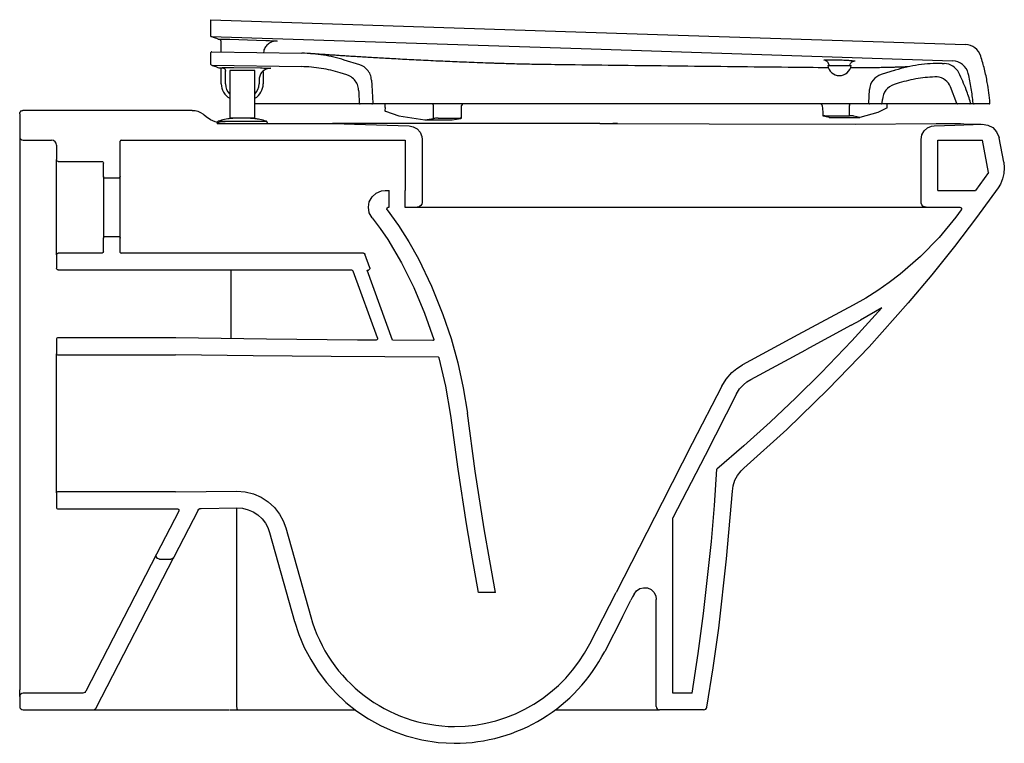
# Model space of a CAD drawing. Header units: millimetres. Extents: x 320.009 to 320.597, y 500.193 to 500.625.
import ezdxf

# ---------------------------------------------------------------- set-up
doc = ezdxf.new("R2010")
doc.units = ezdxf.units.MM
doc.layers.add('INDUSA', color=3, linetype='Continuous')
doc.layers.add('SANINDUSA', color=3, linetype='Continuous')

msp = doc.modelspace()

# ---------------------------------------------------------------- linework, layer by layer
at = {"layer": 'INDUSA'}
for p, q in [((320.11243, 500.57058), (320.01138, 500.57058)), ((320.03142, 500.48445), (320.03141, 500.54119)), ((320.05941, 500.5312), (320.05941, 500.49435)), ((320.06941, 500.49435), (320.06941, 500.5312)), ((320.50582, 500.44236), (320.5114, 500.44537)), ((320.03141, 500.34233), (320.03141, 500.42522)), ((320.44583, 500.41002), (320.47867, 500.42773)), ((320.10241, 500.33282), (320.10347, 500.33283)), ((320.3692, 500.26824), (320.35867, 500.24767))]:
    msp.add_line(p, q, dxfattribs=at)
at = {"layer": 'INDUSA', "linetype": 'Continuous'}
for p, q in [((320.00941, 500.56858), (320.00941, 500.55477)), ((320.13208, 500.56277), (320.19613, 500.56277)), ((320.20987, 500.56277), (320.19613, 500.56277)), ((320.35573, 500.56277), (320.20987, 500.56277)), ((320.35573, 500.56277), (320.36634, 500.56277)), ((320.36636, 500.56277), (320.3634, 500.56277)), ((320.36634, 500.56277), (320.42093, 500.56265)), ((320.42093, 500.56265), (320.5082, 500.56236)), ((320.5082, 500.56236), (320.55651, 500.56271)), ((320.55651, 500.56271), (320.57102, 500.56271)), ((320.00941, 500.55477), (320.00941, 500.54277)), ((320.01141, 500.55277), (320.02841, 500.55277)), ((320.06991, 500.55277), (320.23962, 500.55277)), ((320.23962, 500.55277), (320.23962, 500.52277)), ((320.24963, 500.5533), (320.24963, 500.51577)), ((320.54751, 500.51577), (320.54751, 500.5533)), ((320.55751, 500.55277), (320.58421, 500.55277)), ((320.55751, 500.52277), (320.55751, 500.55277)), ((320.5878, 500.53362), (320.58421, 500.55277)), ((320.59685, 500.53962), (320.59413, 500.55415)), ((320.03141, 500.54977), (320.03141, 500.54119)), ((320.06941, 500.5312), (320.06941, 500.55227)), ((320.00941, 500.54277), (320.00941, 500.52277)), ((320.03241, 500.54019), (320.05841, 500.54019)), ((320.05941, 500.5312), (320.05941, 500.53918)), ((320.06841, 500.53019), (320.06041, 500.53019)), ((320.5878, 500.53362), (320.58006, 500.52277)), ((320.00941, 500.52277), (320.00941, 500.50077)), ((320.22756, 500.52277), (320.22991, 500.52277)), ((320.22991, 500.51277), (320.22991, 500.52277)), ((320.23932, 500.52277), (320.23962, 500.52277)), ((320.23932, 500.52277), (320.23932, 500.51277)), ((320.55751, 500.52277), (320.58006, 500.52277)), ((320.22963, 500.51277), (320.22991, 500.51277)), ((320.23932, 500.51277), (320.24663, 500.51277)), ((320.24663, 500.51277), (320.25764, 500.51277)), ((320.25764, 500.51277), (320.36272, 500.51277)), ((320.36272, 500.51277), (320.50559, 500.51277)), ((320.50559, 500.51277), (320.54509, 500.51277)), ((320.54509, 500.51277), (320.55051, 500.51277)), ((320.55051, 500.51277), (320.57071, 500.51277)), ((320.57151, 500.51117), (320.56825, 500.50684)), ((320.00941, 500.50077), (320.00941, 500.45157)), ((320.05941, 500.48637), (320.05941, 500.49435)), ((320.06041, 500.49536), (320.06841, 500.49536)), ((320.06941, 500.48586), (320.06941, 500.49435)), ((320.03141, 500.48436), (320.03141, 500.47634)), ((320.05841, 500.48536), (320.03241, 500.48536)), ((320.21457, 500.48536), (320.06991, 500.48536)), ((320.21844, 500.47669), (320.21552, 500.48471)), ((320.03241, 500.47534), (320.20747, 500.47534)), ((320.13555, 500.47534), (320.13555, 500.43431)), ((320.22294, 500.43475), (320.2084, 500.47468)), ((320.21678, 500.47528), (320.21758, 500.47528)), ((320.23204, 500.43335), (320.21678, 500.47528)), ((320.524, 500.45274), (320.5114, 500.44537)), ((320.00941, 500.45157), (320.00941, 500.43112)), ((320.10241, 500.43473), (320.03191, 500.43473)), ((320.00941, 500.43112), (320.00941, 500.22477)), ((320.03141, 500.43423), (320.03141, 500.42522)), ((320.03191, 500.42472), (320.10241, 500.42472)), ((320.03141, 500.34233), (320.03141, 500.33332)), ((320.10241, 500.34283), (320.03191, 500.34283)), ((320.10241, 500.34283), (320.139, 500.34331)), ((320.03191, 500.33282), (320.10241, 500.33282)), ((320.10437, 500.33138), (320.09111, 500.30567)), ((320.11592, 500.33194), (320.10141, 500.30383)), ((320.11767, 500.33302), (320.13911, 500.3333)), ((320.13912, 500.21477), (320.13912, 500.3333)), ((320.39941, 500.22277), (320.39941, 500.32728)), ((320.1586, 500.31871), (320.17352, 500.26559)), ((320.16824, 500.32142), (320.18316, 500.26831)), ((320.09111, 500.30567), (320.04888, 500.22386)), ((320.05497, 500.21386), (320.10141, 500.30383)), ((320.09288, 500.30275), (320.09963, 500.30275)), ((320.29344, 500.28277), (320.28326, 500.28277)), ((320.34976, 500.25223), (320.36539, 500.28277)), ((320.3692, 500.26824), (320.37428, 500.27822)), ((320.38941, 500.21477), (320.38941, 500.27871)), ((320.00941, 500.22077), (320.00941, 500.22477)), ((320.00941, 500.22077), (320.00941, 500.21477)), ((320.0471, 500.22277), (320.01141, 500.22277)), ((320.41093, 500.22277), (320.39941, 500.22277)), ((320.01141, 500.21277), (320.05319, 500.21277)), ((320.05319, 500.21277), (320.0577, 500.21277)), ((320.0577, 500.21277), (320.13436, 500.21277)), ((320.1347, 500.21277), (320.13956, 500.21277)), ((320.13956, 500.21277), (320.20975, 500.21277)), ((320.32917, 500.21277), (320.39141, 500.21277)), ((320.41772, 500.21277), (320.39141, 500.21277))]:
    msp.add_line(p, q, dxfattribs=at)
at = {"layer": 'INDUSA', "linetype": 'Continuous', "flags": 128}
for points in [[(320.00941, 500.56858), (320.00953, 500.56925), (320.00985, 500.56983), (320.01035, 500.57028), (320.01097, 500.57054), (320.01138, 500.57058)], [(320.11243, 500.57058), (320.11408, 500.57048), (320.11574, 500.57008), (320.11727, 500.56943), (320.11871, 500.5685), (320.11951, 500.56781)], [(320.13209, 500.56277), (320.12907, 500.56303), (320.12606, 500.5638), (320.1233, 500.56504), (320.12071, 500.56676), (320.11952, 500.56781)], [(320.19613, 500.56277), (320.19867, 500.56276), (320.20311, 500.56265)], [(320.20311, 500.56265), (320.20938, 500.56243), (320.2419, 500.5613)], [(320.2419, 500.5613), (320.24265, 500.56124), (320.24429, 500.56085), (320.24664, 500.55954), (320.24842, 500.55753), (320.24943, 500.55504), (320.24963, 500.5533)], [(320.54751, 500.5533), (320.54796, 500.55595), (320.54927, 500.5583), (320.55127, 500.56009), (320.55376, 500.56111), (320.55523, 500.5613)], [(320.55523, 500.5613), (320.56757, 500.56173), (320.58395, 500.5623)], [(320.57102, 500.56271), (320.57501, 500.56241), (320.57826, 500.5623)], [(320.57826, 500.5623), (320.5797, 500.5623), (320.58093, 500.5623), (320.58195, 500.5623), (320.58276, 500.5623), (320.58337, 500.5623), (320.58341, 500.5623)], [(320.58395, 500.5623), (320.58728, 500.56185), (320.59027, 500.56033), (320.59259, 500.5579), (320.59398, 500.55484), (320.59413, 500.55415)], [(320.03241, 500.54019), (320.03239, 500.54019), (320.03206, 500.54025), (320.03187, 500.54034), (320.03163, 500.54057), (320.03147, 500.54087), (320.03141, 500.54119)], [(320.05841, 500.54019), (320.05843, 500.54019), (320.05876, 500.54012), (320.05905, 500.53996), (320.05927, 500.5397), (320.05939, 500.53939), (320.05941, 500.53918)], [(320.59685, 500.53962), (320.59719, 500.53632), (320.59696, 500.53291), (320.59619, 500.52968), (320.59485, 500.52653), (320.5935, 500.52435)], [(320.06041, 500.53019), (320.06025, 500.53021), (320.05993, 500.53032), (320.05967, 500.53052), (320.05949, 500.53081), (320.05942, 500.53114), (320.05941, 500.5312)], [(320.06941, 500.5312), (320.0694, 500.53102), (320.06928, 500.5307), (320.06907, 500.53044), (320.06878, 500.53026), (320.06858, 500.53021), (320.06841, 500.53019)], [(320.5935, 500.52435), (320.58068, 500.50674), (320.56746, 500.48943), (320.55383, 500.47239), (320.5398, 500.45567), (320.51644, 500.42945), (320.49212, 500.40411), (320.46733, 500.3801), (320.44168, 500.35699)], [(320.21976, 500.50651), (320.21813, 500.50944), (320.21756, 500.51275), (320.21811, 500.51606), (320.21973, 500.519), (320.22224, 500.52124), (320.22534, 500.52253), (320.22756, 500.52277)], [(320.22884, 500.51116), (320.22868, 500.51145), (320.22863, 500.51179), (320.22869, 500.51212), (320.22885, 500.51241), (320.22911, 500.51263), (320.22942, 500.51275), (320.22963, 500.51277)], [(320.22884, 500.51116), (320.23562, 500.50181), (320.2418, 500.49204), (320.24744, 500.48195), (320.25533, 500.46564), (320.2621, 500.44884), (320.26692, 500.43448), (320.27096, 500.41989), (320.27424, 500.40491), (320.27664, 500.38978)], [(320.24963, 500.51577), (320.24962, 500.5156), (320.24939, 500.51462), (320.24886, 500.51377), (320.24807, 500.51314), (320.24749, 500.5129), (320.24663, 500.51277)], [(320.55051, 500.51277), (320.54952, 500.51294), (320.54864, 500.51343), (320.54797, 500.51418), (320.54759, 500.51512), (320.54751, 500.51577)], [(320.57071, 500.51277), (320.57104, 500.51272), (320.57134, 500.51256), (320.57156, 500.5123), (320.57169, 500.51199), (320.5717, 500.51166), (320.57161, 500.51134), (320.57151, 500.51117)], [(320.56825, 500.50684), (320.55823, 500.4947), (320.54717, 500.48336), (320.53493, 500.47276), (320.52843, 500.46783), (320.52173, 500.46318), (320.51446, 500.4586), (320.50697, 500.45434)], [(320.05941, 500.49435), (320.05943, 500.49456), (320.05956, 500.49487), (320.05978, 500.49513), (320.06007, 500.4953), (320.0604, 500.49536), (320.06041, 500.49536)], [(320.06841, 500.49536), (320.06856, 500.49535), (320.06888, 500.49524), (320.06914, 500.49504), (320.06933, 500.49476), (320.06939, 500.49456), (320.06941, 500.49435)], [(320.03141, 500.48436), (320.03143, 500.48454), (320.03149, 500.48475), (320.03167, 500.48503), (320.03193, 500.48524), (320.03225, 500.48535), (320.03241, 500.48536)], [(320.05941, 500.48637), (320.05941, 500.48633), (320.05934, 500.486), (320.05917, 500.48571), (320.05891, 500.4855), (320.05872, 500.48541), (320.05841, 500.48536)], [(320.21457, 500.48536), (320.21491, 500.48531), (320.21521, 500.48514), (320.21543, 500.48488), (320.21552, 500.48471)], [(320.03241, 500.47534), (320.0322, 500.47536), (320.03189, 500.47549), (320.03172, 500.47562), (320.03152, 500.47589), (320.03142, 500.47621), (320.03141, 500.47634)], [(320.21844, 500.47669), (320.21849, 500.47636), (320.21844, 500.47604), (320.21829, 500.47575), (320.21804, 500.47551), (320.21781, 500.4754)], [(320.20747, 500.47534), (320.2078, 500.47528), (320.20809, 500.47512), (320.20831, 500.47487), (320.2084, 500.47468)], [(320.21758, 500.47528), (320.2176, 500.47529), (320.21781, 500.4754)], [(320.52399, 500.45274), (320.50619, 500.43311), (320.48782, 500.41398), (320.47279, 500.39909), (320.45742, 500.38454), (320.44171, 500.37032), (320.42567, 500.35644)], [(320.50697, 500.45434), (320.47392, 500.43653), (320.44096, 500.41876)], [(320.50582, 500.44236), (320.47867, 500.42773)], [(320.22199, 500.43341), (320.21099, 500.43349), (320.15677, 500.43404), (320.10254, 500.43473)], [(320.22294, 500.43475), (320.223, 500.43442), (320.22295, 500.43409), (320.22279, 500.43379), (320.22254, 500.43357), (320.22224, 500.43344), (320.22199, 500.43341)], [(320.42849, 500.40602), (320.43112, 500.41025), (320.43452, 500.41409), (320.43755, 500.41662), (320.44096, 500.41876)], [(320.42849, 500.40602), (320.41091, 500.37169), (320.39287, 500.33645), (320.37913, 500.30961), (320.36539, 500.28277)], [(320.43739, 500.40146), (320.43914, 500.40429), (320.44141, 500.40684), (320.44349, 500.40857), (320.44583, 500.41002)], [(320.43739, 500.40146), (320.41853, 500.36462), (320.39941, 500.32728)], [(320.28326, 500.28277), (320.27964, 500.30296), (320.27612, 500.32382), (320.2711, 500.35643), (320.26672, 500.38851)], [(320.29344, 500.28277), (320.29001, 500.30173), (320.28677, 500.32073), (320.28139, 500.3552), (320.27664, 500.38978)], [(320.41093, 500.22277), (320.41453, 500.24647), (320.41772, 500.27024), (320.42239, 500.31325), (320.4242, 500.33483), (320.42567, 500.35644)], [(320.43484, 500.34327), (320.43534, 500.34655), (320.43642, 500.3498), (320.43798, 500.35273), (320.44007, 500.35543), (320.44168, 500.35699)], [(320.139, 500.34331), (320.14403, 500.34294), (320.14893, 500.34174), (320.15356, 500.33973), (320.15779, 500.33698), (320.1615, 500.33355), (320.16458, 500.32955), (320.16671, 500.32562), (320.16824, 500.32142)], [(320.41969, 500.21445), (320.42339, 500.23792), (320.42668, 500.26146), (320.43145, 500.30295), (320.43484, 500.34327)], [(320.10347, 500.33283), (320.1038, 500.33278), (320.1041, 500.33262), (320.10433, 500.33238), (320.10446, 500.33207), (320.10448, 500.33173), (320.10437, 500.33138)], [(320.11592, 500.33194), (320.11632, 500.33247), (320.11688, 500.33285), (320.11753, 500.33301), (320.11767, 500.33302)], [(320.13911, 500.3333), (320.14247, 500.33305), (320.14574, 500.33225), (320.14882, 500.33091), (320.15165, 500.32908), (320.15411, 500.32679), (320.15617, 500.32412), (320.15759, 500.32151), (320.1586, 500.31871)], [(320.09288, 500.30275), (320.09222, 500.30286), (320.09163, 500.30319), (320.09119, 500.30369), (320.09093, 500.30431), (320.0909, 500.30498), (320.09111, 500.30567)], [(320.10141, 500.30383), (320.10101, 500.3033), (320.10045, 500.30292), (320.0998, 500.30276), (320.09963, 500.30275)], [(320.37618, 500.28191), (320.37531, 500.2802), (320.3743, 500.27822)], [(320.37618, 500.28191), (320.37759, 500.28379), (320.37954, 500.2851), (320.38182, 500.28569), (320.38416, 500.2855), (320.3863, 500.28454), (320.38801, 500.28292), (320.38909, 500.28083), (320.38941, 500.27871)], [(320.17352, 500.2656), (320.1761, 500.25771), (320.17931, 500.25007), (320.18316, 500.24272), (320.1876, 500.23571), (320.1926, 500.2291), (320.19814, 500.22292), (320.20417, 500.21723), (320.21065, 500.21205), (320.21755, 500.20744), (320.2248, 500.20341), (320.23236, 500.19999), (320.24017, 500.19722), (320.24957, 500.19482), (320.25918, 500.19333), (320.26886, 500.19278)], [(320.04888, 500.22386), (320.04876, 500.22365), (320.04831, 500.22318), (320.04774, 500.22288), (320.0471, 500.22277)], [(320.13956, 500.21277), (320.13948, 500.21281), (320.1394, 500.21293), (320.13932, 500.21311), (320.13925, 500.21336), (320.1392, 500.21366), (320.13916, 500.21401), (320.13913, 500.21438), (320.13912, 500.21477)]]:
    msp.add_lwpolyline(points, dxfattribs=at)
for points in [[(320.21976, 500.50651), (320.22461, 500.50012), (320.22912, 500.49349), (320.23736, 500.47959), (320.24472, 500.46484), (320.25114, 500.44958), (320.2566, 500.43391, -0.517519), (320.25613, 500.43325), (320.23204, 500.43335)], [(320.26672, 500.38851), (320.26383, 500.40605), (320.25986, 500.42284, 0.346024), (320.25937, 500.42323), (320.19532, 500.42361), (320.14887, 500.42412), (320.10241, 500.42472)]]:
    msp.add_lwpolyline(points, format="xyb", dxfattribs=at)
at = {"layer": 'INDUSA', "linetype": 'Continuous'}
for centre, radius, start, end in [((320.01141, 500.55477), 0.002, 180, 270), ((320.02841, 500.54977), 0.003, 0, 90), ((320.06991, 500.55227), 0.0005, 90, 180), ((320.06991, 500.48586), 0.0005, 180, 270), ((320.03191, 500.43423), 0.0005, 90, 180), ((320.03191, 500.42522), 0.0005, 180, 270), ((320.03191, 500.34233), 0.0005, 90, 180), ((320.03191, 500.33332), 0.0005, 180, 270), ((320.26961, 500.29258), 0.08979, 195.68431, 269.53926), ((320.2689, 500.29364), 0.09084, 270, 332.88444), ((320.2689, 500.29364), 0.10085, 270, 332.88444), ((320.01141, 500.22077), 0.002, 90, 180), ((320.01141, 500.21477), 0.002, 180, 270), ((320.05319, 500.21477), 0.002, 270, 332.70043), ((320.39141, 500.21477), 0.002, 180, 270), ((320.41772, 500.21477), 0.002, 270, 350.53996)]:
    msp.add_arc(centre, radius, start, end, dxfattribs=at)
at = {"layer": 'SANINDUSA'}
for p, q in [((320.12354, 500.61474), (320.12354, 500.62474)), ((320.12799, 500.61317), (320.12793, 500.6132)), ((320.12845, 500.61301), (320.12799, 500.61317)), ((320.12978, 500.60549), (320.12978, 500.61113)), ((320.12409, 500.60558), (320.17777, 500.60473)), ((320.12358, 500.59808), (320.12358, 500.60508)), ((320.21241, 500.59776), (320.20316, 500.60064)), ((320.12408, 500.59758), (320.17765, 500.59673)), ((320.12978, 500.58646), (320.12978, 500.59603)), ((320.13228, 500.58646), (320.13228, 500.59403)), ((320.13478, 500.59446), (320.13478, 500.56596)), ((320.14978, 500.56596), (320.14978, 500.59446)), ((320.15478, 500.59379), (320.15478, 500.58646)), ((320.49178, 500.59746), (320.50578, 500.59746)), ((320.49213, 500.59883), (320.49268, 500.59746)), ((320.50488, 500.59746), (320.50517, 500.5982)), ((320.53204, 500.59461), (320.52376, 500.59206)), ((320.53204, 500.59461), (320.53166, 500.59451)), ((320.56003, 500.5986), (320.56126, 500.59859)), ((320.15228, 500.58875), (320.15228, 500.58646)), ((320.20472, 500.59178), (320.20078, 500.59301)), ((320.5163, 500.57498), (320.51673, 500.58303)), ((320.5344, 500.58697), (320.53146, 500.58606)), ((320.5688, 500.5748), (320.56513, 500.58462)), ((320.52431, 500.57493), (320.52442, 500.57703)), ((320.21964, 500.57446), (320.21263, 500.57446)), ((320.30312, 500.57446), (320.21964, 500.57446)), ((320.22745, 500.57446), (320.22745, 500.57239)), ((320.22755, 500.57234), (320.22745, 500.57029)), ((320.2278, 500.57007), (320.23579, 500.56742)), ((320.25649, 500.56813), (320.25649, 500.57346)), ((320.27323, 500.56804), (320.27323, 500.57346)), ((320.32182, 500.57446), (320.30312, 500.57446)), ((320.51342, 500.57446), (320.48694, 500.57446)), ((320.48848, 500.57355), (320.48886, 500.56946)), ((320.50469, 500.56935), (320.50484, 500.57353)), ((320.52381, 500.57446), (320.5168, 500.57446)), ((320.52717, 500.57208), (320.52166, 500.56926)), ((320.52733, 500.57224), (320.52725, 500.57432)), ((320.54843, 500.57446), (320.53771, 500.57446)), ((320.57661, 500.57446), (320.56928, 500.57446)), ((320.5791, 500.57446), (320.57661, 500.57446)), ((320.58813, 500.57446), (320.5791, 500.57446)), ((320.13928, 500.56596), (320.13928, 500.56592)), ((320.23579, 500.56742), (320.25118, 500.56489)), ((320.25118, 500.56489), (320.25637, 500.56578)), ((320.25118, 500.56489), (320.26756, 500.56489)), ((320.25637, 500.56578), (320.25649, 500.56813)), ((320.25917, 500.56597), (320.27228, 500.56597)), ((320.26756, 500.56489), (320.27276, 500.56578)), ((320.27313, 500.56589), (320.27323, 500.56803)), ((320.48882, 500.56945), (320.4889, 500.56724)), ((320.49267, 500.5664), (320.48907, 500.56717)), ((320.4901, 500.56735), (320.50479, 500.56736)), ((320.49267, 500.5664), (320.51102, 500.56641)), ((320.50479, 500.56736), (320.50471, 500.56935)), ((320.51102, 500.56641), (320.50743, 500.56719)), ((320.52166, 500.56926), (320.51102, 500.56641)), ((320.12728, 500.56306), (320.12728, 500.56254)), ((320.15728, 500.56254), (320.15728, 500.56306))]:
    msp.add_line(p, q, dxfattribs=at)
at = {"layer": 'SANINDUSA', "flags": 128}
for points in [[(320.12354, 500.62474), (320.34738, 500.61739), (320.57397, 500.60994)], [(320.12354, 500.61474), (320.34453, 500.60748), (320.56631, 500.60019)], [(320.13084, 500.61316), (320.13484, 500.61303), (320.15083, 500.6125), (320.15642, 500.61231)], [(320.12823, 500.59606), (320.12974, 500.59604), (320.13031, 500.59603)], [(320.13331, 500.59626), (320.13731, 500.5962), (320.15322, 500.59594)], [(320.21942, 500.58873), (320.21958, 500.58562), (320.22014, 500.57498)], [(320.21172, 500.58276), (320.21179, 500.58134), (320.21213, 500.57493)], [(320.50444, 500.57446), (320.50452, 500.57444), (320.50459, 500.57439), (320.50466, 500.5743), (320.50472, 500.57419), (320.50477, 500.57405), (320.5048, 500.57389), (320.50483, 500.57371), (320.50484, 500.57353)]]:
    msp.add_lwpolyline(points, dxfattribs=at)
at = {"layer": 'SANINDUSA'}
for centre, radius, start, end in [((320.12778, 500.61113), 0.002, 0.00012, 70.22088), ((320.12408, 500.60508), 0.0005, 89.08268, 180), ((320.57364, 500.59995), 0.01, 17.47058, 88.1181), ((320.56598, 500.5902), 0.01, 13.6078, 88.1181), ((320.12408, 500.59808), 0.0005, 180, 269.08268), ((320.49878, 500.59845), 0.00707, 188.09054, 351.90946), ((320.5611, 500.58859), 0.01, 26.34065, 89.08268), ((320.52671, 500.5825), 0.01, 107.15645, 177), ((320.55595, 500.58067), 0.01, 23.30226, 83.4603), ((320.13978, 500.58646), 0.01, 180, 240), ((320.14128, 500.58646), 0.009, 180, 223.76174), ((320.14328, 500.58646), 0.009, 316.63544, 0), ((320.14478, 500.58646), 0.01, 300.45929, 0), ((320.53441, 500.57651), 0.01, 107.15645, 177), ((320.25557, 500.57354), 0.000923, 354.88872, 83.75639), ((320.27423, 500.57346), 0.001, 90, 180), ((320.48749, 500.57346), 0.001, 4.52701, 90), ((320.5168, 500.57496), 0.0005, 177, 270), ((320.52381, 500.57496), 0.0005, 270, 357), ((320.56928, 500.57496), 0.0005, 197.74579, 270), ((320.57661, 500.57496), 0.0005, 270, 16.68646), ((320.5791, 500.57496), 0.0005, 185.18449, 270), ((320.58813, 500.57496), 0.0005, 270, 4.83644)]:
    msp.add_arc(centre, radius, start, end, dxfattribs=at)
for centre, major_axis, ratio, start_param, end_param in [((320.22944, 500.57007), (0.00199, -0.00022), 0.153757, 3.15116, 3.763645), ((320.52534, 500.57208), (0.002, 0.00016), 0.18317, 5.865442, 6.275217), ((320.25801, 500.56578), (0.00201, 0.00012), 0.080318, 0.949844, 2.52064), ((320.27112, 500.56578), (0.00201, 0.00012), 0.080318, 5.662233, 7.233029), ((320.4909, 500.56718), (0.002, -0.00007), 0.079726, 1.986388, 3.557184), ((320.50559, 500.56719), (0.002, -0.00007), 0.079726, 0.415592, 1.986388)]:
    msp.add_ellipse(centre, major_axis=major_axis, ratio=ratio, start_param=start_param, end_param=end_param, dxfattribs=at)
for points, knots in [([(320.12793, 500.6132), (320.12737, 500.61339), (320.12626, 500.61378), (320.12485, 500.61427), (320.12376, 500.61466), (320.12361, 500.61471), (320.12354, 500.61474)], [0, 0, 0, 0, 0.202045, 0.404168, 0.701957, 1, 1, 1, 1]), ([(320.12793, 500.6132), (320.12803, 500.6132), (320.12825, 500.61321), (320.12894, 500.61321), (320.12983, 500.6132), (320.13051, 500.61318), (320.13084, 500.61316)], [0, 0, 0, 0, 0.242639, 0.495035, 0.747535, 1, 1, 1, 1]), ([(320.16304, 500.612), (320.16237, 500.61197), (320.16079, 500.61191), (320.15845, 500.61091), (320.15644, 500.6091), (320.15519, 500.60705), (320.15502, 500.60562), (320.15496, 500.60509)], [0, 0, 0, 0, 0.173763, 0.40372, 0.633725, 0.86383, 1, 1, 1, 1]), ([(320.15642, 500.61231), (320.15714, 500.61228), (320.15857, 500.61223), (320.16052, 500.61214), (320.16197, 500.61206), (320.1628, 500.61202), (320.16304, 500.612), (320.16304, 500.612)], [0, 0, 0, 0, 0.292225, 0.584567, 0.878313, 0.997891, 1, 1, 1, 1]), ([(320.20316, 500.60064), (320.20112, 500.60124), (320.19703, 500.60242), (320.19071, 500.60365), (320.18429, 500.60449), (320.17995, 500.60465), (320.17777, 500.60473)], [0, 0, 0, 0, 0.247419, 0.494838, 0.747419, 1, 1, 1, 1]), ([(320.29139, 500.59873), (320.29009, 500.59878), (320.28652, 500.5989), (320.28094, 500.59911), (320.27481, 500.59935), (320.26902, 500.59958), (320.26338, 500.59983), (320.25761, 500.60009), (320.25184, 500.60036), (320.2461, 500.60064), (320.24057, 500.60093), (320.23525, 500.60121), (320.23015, 500.60149), (320.22526, 500.60176), (320.22059, 500.60204), (320.21614, 500.6023), (320.21192, 500.60256), (320.20796, 500.60281), (320.20426, 500.60304), (320.20084, 500.60327), (320.1977, 500.60347), (320.19484, 500.60367), (320.1923, 500.60384), (320.19005, 500.60399), (320.18811, 500.60413), (320.18646, 500.60424), (320.18512, 500.60434), (320.18409, 500.60441), (320.18338, 500.60446), (320.18306, 500.60449), (320.18297, 500.60449), (320.18299, 500.60449), (320.18302, 500.60449), (320.18311, 500.60448), (320.18319, 500.60448), (320.18326, 500.60447), (320.18328, 500.60447)], [0, 0, 0, 0, 0.0206498, 0.0569207, 0.0901373, 0.1210323, 0.1537752, 0.1867726, 0.2222298, 0.2578093, 0.2933104, 0.3285603, 0.3638767, 0.3991984, 0.4346978, 0.4703336, 0.5060641, 0.5418481, 0.5776473, 0.6134217, 0.6491547, 0.6848992, 0.7203477, 0.7556583, 0.7911318, 0.8267095, 0.8623304, 0.8979128, 0.9333773, 0.9685944, 0.9857099, 0.9928368, 0.9969151, 0.9986928, 0.9995834, 1, 1, 1, 1]), ([(320.49019, 500.60056), (320.49016, 500.60056), (320.48958, 500.60062), (320.48933, 500.60072), (320.48965, 500.60082), (320.4911, 500.60088), (320.49338, 500.60088), (320.49579, 500.60084), (320.49849, 500.60076), (320.50129, 500.60066), (320.50427, 500.60051), (320.50651, 500.60035), (320.50791, 500.6002), (320.50815, 500.60007), (320.50789, 500.6), (320.50732, 500.59998), (320.50732, 500.59998)], [0, 0, 0, 0, 0.004409, 0.090199, 0.17586, 0.261365, 0.346764, 0.432151, 0.474999, 0.57106, 0.656731, 0.742505, 0.828301, 0.914041, 0.999667, 1, 1, 1, 1]), ([(320.49019, 500.60058), (320.49019, 500.60058), (320.49018, 500.60058), (320.49029, 500.60055), (320.49055, 500.60047), (320.49098, 500.60025), (320.4915, 500.59984), (320.49192, 500.59934), (320.49205, 500.59895), (320.4921, 500.59882)], [0, 0, 0, 0, 0.0954446, 0.2256207, 0.3389706, 0.4789237, 0.6739574, 0.8833209, 1, 1, 1, 1]), ([(320.50517, 500.59819), (320.50529, 500.59843), (320.5055, 500.59888), (320.50598, 500.59938), (320.50647, 500.59971), (320.50687, 500.59989), (320.50714, 500.59997), (320.50729, 500.6), (320.50735, 500.60001), (320.50726, 500.6), (320.50701, 500.59998), (320.50667, 500.59996), (320.5065, 500.59996)], [0, 0, 0, 0, 0.116098, 0.218505, 0.307902, 0.383549, 0.442022, 0.497842, 0.571661, 0.687587, 0.842583, 1, 1, 1, 1]), ([(320.58863, 500.575), (320.58818, 500.57909), (320.58742, 500.58586), (320.58545, 500.59518), (320.58394, 500.60036), (320.58318, 500.60295)], [0, 0, 0, 0, 0.433013, 0.715935, 1, 1, 1, 1]), ([(320.12408, 500.59758), (320.12413, 500.59757), (320.12422, 500.59753), (320.12504, 500.59723), (320.1263, 500.59677), (320.12759, 500.5963), (320.12823, 500.59606)], [0, 0, 0, 0, 0.249713, 0.499425, 0.749713, 1, 1, 1, 1]), ([(320.13031, 500.59622), (320.13032, 500.59623), (320.13036, 500.59625), (320.13072, 500.59626), (320.1314, 500.59628), (320.1323, 500.59628), (320.13297, 500.59627), (320.13331, 500.59626)], [0, 0, 0, 0, 0.14175, 0.356386, 0.570944, 0.785487, 1, 1, 1, 1]), ([(320.13031, 500.59603), (320.13031, 500.59607), (320.13031, 500.59614), (320.13031, 500.5962), (320.13031, 500.59622)], [0, 0, 0, 0, 0.608993, 1, 1, 1, 1]), ([(320.13031, 500.59603), (320.13045, 500.59602), (320.13081, 500.59599), (320.13136, 500.59576), (320.13187, 500.5953), (320.13221, 500.5947), (320.13225, 500.59425), (320.13228, 500.59403)], [0, 0, 0, 0, 0.13184, 0.348717, 0.565742, 0.782859, 1, 1, 1, 1]), ([(320.14978, 500.59446), (320.14966, 500.59446), (320.14944, 500.59446), (320.1477, 500.59446), (320.14523, 500.59446), (320.14228, 500.59446), (320.13933, 500.59446), (320.13685, 500.59446), (320.13512, 500.59446), (320.13489, 500.59446), (320.13478, 500.59446)], [0, 0, 0, 0, 0.1250001, 0.2499997, 0.3750002, 0.5000001, 0.6250001, 0.7500001, 0.875, 1, 1, 1, 1]), ([(320.15939, 500.59575), (320.15884, 500.59572), (320.1575, 500.59565), (320.1555, 500.5948), (320.15372, 500.59322), (320.15251, 500.59112), (320.15235, 500.58954), (320.15228, 500.58875)], [0, 0, 0, 0, 0.149693, 0.362045, 0.574442, 0.786928, 1, 1, 1, 1]), ([(320.15322, 500.59594), (320.15387, 500.59593), (320.15558, 500.59589), (320.15759, 500.59582), (320.15891, 500.59577), (320.15939, 500.59575), (320.15939, 500.59575)], [0, 0, 0, 0, 0.280458, 0.738078, 0.997961, 1, 1, 1, 1]), ([(320.20078, 500.59301), (320.19892, 500.59355), (320.19519, 500.59463), (320.18944, 500.59574), (320.18358, 500.59651), (320.17962, 500.59665), (320.17765, 500.59673)], [0, 0, 0, 0, 0.247419, 0.4948382, 0.7474189, 1, 1, 1, 1]), ([(320.21942, 500.58873), (320.21925, 500.58985), (320.21891, 500.59209), (320.21703, 500.59497), (320.21473, 500.59687), (320.21305, 500.59751), (320.21241, 500.59776)], [0, 0, 0, 0, 0.277368, 0.554735, 0.832103, 1, 1, 1, 1]), ([(320.32471, 500.59793), (320.32445, 500.59794), (320.32254, 500.59796), (320.3189, 500.59802), (320.31381, 500.59811), (320.30866, 500.59822), (320.30356, 500.59835), (320.29852, 500.5985), (320.29446, 500.59862), (320.29209, 500.59871), (320.29136, 500.59873)], [0, 0, 0, 0, 0.023421, 0.168845, 0.322376, 0.474648, 0.626774, 0.778779, 0.931312, 1, 1, 1, 1]), ([(320.49196, 500.59603), (320.48402, 500.59611), (320.46532, 500.5963), (320.43609, 500.59661), (320.40426, 500.59697), (320.37265, 500.59734), (320.34613, 500.59766), (320.33014, 500.59786), (320.32471, 500.59793)], [0, 0, 0, 0, 0.142846, 0.33622, 0.525042, 0.713926, 0.90273, 1, 1, 1, 1]), ([(320.53977, 500.5966), (320.5395, 500.59659), (320.53867, 500.59655), (320.53698, 500.59648), (320.53469, 500.59639), (320.53209, 500.59631), (320.52923, 500.59623), (320.52611, 500.59616), (320.52275, 500.5961), (320.51915, 500.59605), (320.51534, 500.596), (320.51134, 500.59597), (320.508, 500.59596), (320.50597, 500.59596), (320.50536, 500.59596)], [0, 0, 0, 0, 0.040726, 0.124921, 0.212234, 0.301743, 0.392787, 0.48343, 0.576191, 0.670545, 0.766031, 0.862197, 0.958611, 1, 1, 1, 1]), ([(320.56003, 500.5986), (320.55769, 500.59859), (320.55302, 500.59856), (320.54598, 500.59781), (320.53895, 500.59657), (320.53434, 500.59527), (320.53204, 500.59461)], [0, 0, 0, 0, 0.246873, 0.493746, 0.746873, 1, 1, 1, 1]), ([(320.21172, 500.58276), (320.21155, 500.58387), (320.21121, 500.58611), (320.20933, 500.589), (320.20704, 500.5909), (320.20535, 500.59154), (320.20472, 500.59178)], [0, 0, 0, 0, 0.277368, 0.554736, 0.832104, 1, 1, 1, 1]), ([(320.55709, 500.5906), (320.55519, 500.59053), (320.55138, 500.59038), (320.54568, 500.58965), (320.53999, 500.58857), (320.53626, 500.5875), (320.5344, 500.58697)], [0, 0, 0, 0, 0.247518, 0.495036, 0.747518, 1, 1, 1, 1]), ([(320.57709, 500.5751), (320.57625, 500.57772), (320.57431, 500.58384), (320.57161, 500.58968), (320.57006, 500.59302)], [0, 0, 0, 0, 0.426989, 1, 1, 1, 1]), ([(320.5786, 500.57491), (320.57828, 500.57787), (320.57764, 500.5838), (320.57634, 500.58963), (320.5757, 500.59255)], [0, 0, 0, 0, 0.498665, 1, 1, 1, 1]), ([(320.21245, 500.57446), (320.20887, 500.57446), (320.18799, 500.57446), (320.16709, 500.57446), (320.14978, 500.57446)], [0, 0, 0, 0, 0.171877, 1, 1, 1, 1]), ([(320.21213, 500.57493), (320.21213, 500.57492), (320.21214, 500.57486), (320.21216, 500.57476), (320.21224, 500.57463), (320.21235, 500.57453), (320.21249, 500.57447), (320.21259, 500.57446), (320.21263, 500.57446)], [0, 0, 0, 0, 0.035243, 0.257216, 0.396152, 0.618126, 0.840107, 1, 1, 1, 1]), ([(320.21964, 500.57446), (320.21967, 500.57446), (320.21974, 500.57446), (320.21986, 500.5745), (320.21999, 500.57459), (320.22009, 500.57472), (320.22014, 500.57486), (320.22014, 500.57495), (320.22014, 500.57498)], [0, 0, 0, 0, 0.127589, 0.257528, 0.465136, 0.67275, 0.880358, 1, 1, 1, 1]), ([(320.48694, 500.57446), (320.46569, 500.57446), (320.42761, 500.57446), (320.37255, 500.57446), (320.33873, 500.57446), (320.32182, 500.57446)], [0, 0, 0, 0, 0.386898, 0.693449, 1, 1, 1, 1]), ([(320.5168, 500.57446), (320.51675, 500.57446), (320.51662, 500.57446), (320.51558, 500.57446), (320.51414, 500.57446), (320.51342, 500.57446)], [0, 0, 0, 0, 0.28404, 0.641813, 1, 1, 1, 1]), ([(320.53771, 500.57446), (320.53656, 500.57446), (320.53426, 500.57446), (320.531, 500.57446), (320.52891, 500.57446), (320.52802, 500.57446), (320.52381, 500.57446)], [0, 0, 0, 0, 0.303024, 0.605838, 0.914521, 1, 1, 1, 1]), ([(320.55684, 500.57446), (320.55654, 500.57446), (320.55593, 500.57446), (320.5537, 500.57446), (320.55108, 500.57446), (320.54921, 500.57446), (320.54843, 500.57446)], [0, 0, 0, 0, 0.27154, 0.543375, 0.809451, 1, 1, 1, 1]), ([(320.56928, 500.57446), (320.56924, 500.57446), (320.56917, 500.57446), (320.56847, 500.57446), (320.56706, 500.57446), (320.56457, 500.57446), (320.56126, 500.57446), (320.55832, 500.57446), (320.55684, 500.57446)], [0, 0, 0, 0, 0.124413, 0.248886, 0.436253, 0.62362, 0.81181, 1, 1, 1, 1]), ([(320.12818, 500.56426), (320.12806, 500.56421), (320.12781, 500.56411), (320.12751, 500.56382), (320.12731, 500.56346), (320.12729, 500.56319), (320.12728, 500.56306)], [0, 0, 0, 0, 0.250004, 0.5, 0.750002, 1, 1, 1, 1]), ([(320.13546, 500.56577), (320.1342, 500.56558), (320.13169, 500.56519), (320.12924, 500.56454), (320.12801, 500.56421)], [0, 0, 0, 0, 0.499616, 1, 1, 1, 1]), ([(320.12823, 500.56426), (320.12821, 500.56426), (320.12816, 500.56426), (320.12878, 500.56426), (320.12987, 500.56426), (320.13145, 500.56426), (320.13345, 500.56426), (320.13579, 500.56426), (320.13837, 500.56426), (320.14111, 500.56426), (320.14389, 500.56426), (320.14661, 500.56426), (320.14916, 500.56426), (320.15144, 500.56426), (320.15338, 500.56426), (320.1549, 500.56426), (320.15589, 500.56426), (320.15637, 500.56426), (320.15632, 500.56426), (320.1563, 500.56426)], [0, 0, 0, 0, 0.0611851, 0.1223703, 0.1829815, 0.2435927, 0.3047778, 0.365963, 0.4265741, 0.4871853, 0.5483705, 0.6095556, 0.6701671, 0.7307782, 0.7919633, 0.8531483, 0.9137596, 0.9743709, 1, 1, 1, 1]), ([(320.14978, 500.56596), (320.14966, 500.56596), (320.14944, 500.56596), (320.1477, 500.56596), (320.14523, 500.56596), (320.14228, 500.56596), (320.13933, 500.56596), (320.13685, 500.56596), (320.13512, 500.56596), (320.13489, 500.56596), (320.13478, 500.56596)], [0, 0, 0, 0, 0.1250001, 0.2499997, 0.3750002, 0.5000001, 0.6250001, 0.7500001, 0.875, 1, 1, 1, 1]), ([(320.1503, 500.56559), (320.15009, 500.56562), (320.14971, 500.56569), (320.14866, 500.56578), (320.14756, 500.56584), (320.14631, 500.5659), (320.14499, 500.56595), (320.14359, 500.56596), (320.14203, 500.56594), (320.14039, 500.56593), (320.13891, 500.56591), (320.13774, 500.5659), (320.1367, 500.56588), (320.13635, 500.56586), (320.13546, 500.56577)], [0, 0, 0, 0, 0.109768, 0.200633, 0.276274, 0.339036, 0.430404, 0.49156, 0.569607, 0.676752, 0.743263, 0.819224, 0.904064, 1, 1, 1, 1]), ([(320.14566, 500.56594), (320.14563, 500.56594), (320.14555, 500.56596), (320.14544, 500.56597), (320.14536, 500.56599), (320.14531, 500.56599), (320.14529, 500.566), (320.14528, 500.566), (320.14528, 500.566), (320.14528, 500.566)], [0, 0, 0, 0, 0.251528, 0.633803, 0.824968, 0.920553, 0.968343, 0.992234, 1, 1, 1, 1]), ([(320.15654, 500.56421), (320.15532, 500.56454), (320.15304, 500.56515), (320.1507, 500.56551), (320.1503, 500.56559)], [0, 0, 0, 0, 0.538151, 1, 1, 1, 1]), ([(320.15728, 500.56306), (320.15727, 500.56319), (320.15724, 500.56346), (320.15704, 500.56382), (320.15675, 500.56411), (320.1565, 500.56421), (320.15637, 500.56426)], [0, 0, 0, 0, 0.249996, 0.499995, 0.749995, 1, 1, 1, 1]), ([(320.15721, 500.56254), (320.15722, 500.56254), (320.15728, 500.56254), (320.15677, 500.56254), (320.15571, 500.56254), (320.1541, 500.56254), (320.15203, 500.56254), (320.1496, 500.56254), (320.14689, 500.56254), (320.14399, 500.56254), (320.14103, 500.56254), (320.13812, 500.56254), (320.13538, 500.56254), (320.13288, 500.56254), (320.13076, 500.56254), (320.12907, 500.56254), (320.12792, 500.56254), (320.12731, 500.56254), (320.12734, 500.56254), (320.12735, 500.56254)], [0, 0, 0, 0, 0.026076, 0.088282, 0.150487, 0.213282, 0.276076, 0.338281, 0.400487, 0.463281, 0.526076, 0.588281, 0.650487, 0.713281, 0.776076, 0.838281, 0.900487, 0.963281, 1, 1, 1, 1])]:
    msp.add_open_spline(points, degree=3, knots=knots, dxfattribs=at)

doc.saveas('drawing.dxf')
